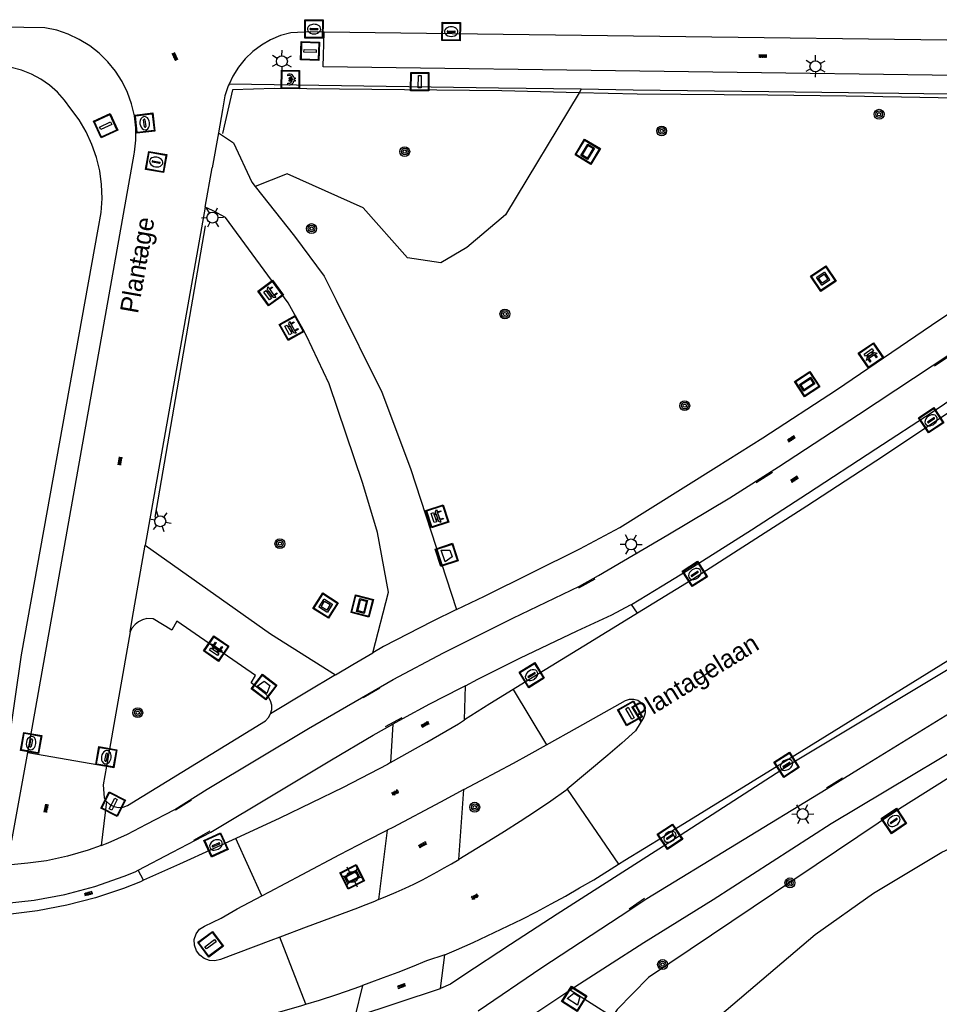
# Model space of a CAD drawing. Header units: metres. Extents: x 93870 to 95789, y 463036 to 464040.
# Tile 52 of 256: x 94439 to 94489, y 463337 to 463390. Entities that reach past the tile are written whole.
import ezdxf
from ezdxf.enums import TextEntityAlignment as Align

# ---------------------------------------------------------------- set-up
doc = ezdxf.new("R2010")
doc.units = ezdxf.units.M
doc.header["$LTSCALE"] = 25.4
for name, color, linetype in [('Q_AFVALBAK_0', 7, 'Continuous'), ('Q_BANK_0', 7, 'Continuous'), ('Q_BETAALAUTOMAAT_0', 7, 'Continuous'), ('Q_BOOM_0', 3, 'Continuous'), ('Q_BRANDKRAAN_0', 5, 'Continuous'), ('Q_INFORMATIEBORD_0', 7, 'Continuous'), ('Q_INSPECTIE_OF_RIOOLPUT_0', 253, 'Continuous'), ('Q_KOLK_0', 254, 'Continuous'), ('Q_KUNSTOBJECT_0', 7, 'Continuous'), ('Q_LICHTMAST_0', 2, 'Continuous'), ('Q_LIJNAFWATERING_LIJN_0', 7, 'Continuous'), ('Q_OPLAADPAAL_0', 7, 'Continuous'), ('Q_STRAATNAAMBORD_0', 7, 'Continuous'), ('Q_VERKEERSBORDPAAL_0', 40, 'Continuous'), ('Q_WATERLEIDINGPUT_0', 5, 'Continuous'), ('S_GBKN_SYMBOOL_GV_GROOT_0', 7, 'Continuous'), ('S_GBKN_SYMBOOL_OV_GROOT_0', 7, 'Continuous'), ('T_CULTUURGRENS_0', 76, 'Continuous'), ('T_HEK_LIJN_0', 6, 'Continuous'), ('T_WALBESCHERMING_0', 45, 'Continuous'), ('V_WEGGRENS_0', 7, 'Continuous'), ('Z_STRAATNAAM_0', 252, 'Continuous')]:
    doc.layers.add(name, color=color, linetype=linetype)

# ---------------------------------------------------------------- blocks, each defined once
blk = doc.blocks.new('Q_AFVALBAK')
for points in [[(-0.5, 0.5), (0.5, 0.5), (0.5, -0.5), (-0.5, -0.5)], [(-0.336, 0.197), (0.331, 0.197), (0.19, -0.251), (-0.196, -0.251)]]:
    blk.add_lwpolyline(points, close=True)
blk.add_lwpolyline([(-0.442, 0.464), (0.438, 0.464, -0.414214), (0.459, 0.442), (0.459, -0.437, -0.414214), (0.438, -0.459), (-0.442, -0.459, -0.414214), (-0.463, -0.437), (-0.463, 0.442), (-0.463, 0.444), (-0.463, 0.446), (-0.463, 0.448), (-0.462, 0.45), (-0.461, 0.451), (-0.46, 0.453), (-0.459, 0.455), (-0.458, 0.456), (-0.457, 0.457), (-0.456, 0.459), (-0.454, 0.46), (-0.453, 0.461), (-0.451, 0.462), (-0.449, 0.462), (-0.447, 0.463), (-0.446, 0.463), (-0.444, 0.464), (-0.442, 0.464)], format="xyb")
blk = doc.blocks.new('Q_STRAATNAAMBORD')
for points in [[(-0.5, 0.5), (0.5, 0.5), (0.5, -0.5), (-0.5, -0.5)], [(-0.369, 0.22), (0.358, 0.22), (0.358, -0.214), (-0.369, -0.214)]]:
    blk.add_lwpolyline(points, close=True)
for points in [[(-0.442, 0.464), (0.438, 0.464, -0.414214), (0.459, 0.442), (0.459, -0.437, -0.414214), (0.438, -0.459), (-0.442, -0.459, -0.414214), (-0.463, -0.437), (-0.463, 0.442), (-0.463, 0.444), (-0.463, 0.446), (-0.463, 0.448), (-0.462, 0.45), (-0.461, 0.451), (-0.46, 0.453), (-0.459, 0.455), (-0.458, 0.456), (-0.457, 0.457), (-0.456, 0.459), (-0.454, 0.46), (-0.453, 0.461), (-0.451, 0.462), (-0.449, 0.462), (-0.447, 0.463), (-0.446, 0.463), (-0.444, 0.464), (-0.442, 0.464)], [(-0.287, 0.16), (0.281, 0.16, -0.414214), (0.303, 0.139), (0.303, -0.134, -0.414214), (0.281, -0.156), (-0.287, -0.156, -0.414214), (-0.308, -0.134), (-0.308, 0.139), (-0.308, 0.14), (-0.308, 0.142), (-0.307, 0.144), (-0.307, 0.146), (-0.306, 0.148), (-0.305, 0.149), (-0.304, 0.151), (-0.303, 0.152), (-0.302, 0.154), (-0.3, 0.155), (-0.299, 0.156), (-0.297, 0.157), (-0.296, 0.158), (-0.294, 0.159), (-0.292, 0.159), (-0.29, 0.16), (-0.288, 0.16), (-0.287, 0.16)]]:
    blk.add_lwpolyline(points, format="xyb")
blk = doc.blocks.new('Q_INFORMATIEBORD')
for points in [[(-0.5, 0.5), (0.5, 0.5), (0.5, -0.5), (-0.5, -0.5)], [(-0.369, 0.22), (0.358, 0.22), (0.358, -0.214), (-0.369, -0.214)]]:
    blk.add_lwpolyline(points, close=True)
for points in [[(-0.442, 0.464), (0.438, 0.464, -0.414214), (0.459, 0.442), (0.459, -0.437, -0.414214), (0.438, -0.459), (-0.442, -0.459, -0.414214), (-0.463, -0.437), (-0.463, 0.442), (-0.463, 0.444), (-0.463, 0.446), (-0.463, 0.448), (-0.462, 0.45), (-0.461, 0.451), (-0.46, 0.453), (-0.459, 0.455), (-0.458, 0.456), (-0.457, 0.457), (-0.456, 0.459), (-0.454, 0.46), (-0.453, 0.461), (-0.451, 0.462), (-0.449, 0.462), (-0.447, 0.463), (-0.446, 0.463), (-0.444, 0.464), (-0.442, 0.464)], [(-0.287, 0.16), (0.281, 0.16, -0.414214), (0.303, 0.139), (0.303, -0.134, -0.414214), (0.281, -0.156), (-0.287, -0.156, -0.414214), (-0.308, -0.134), (-0.308, 0.139), (-0.308, 0.14), (-0.308, 0.142), (-0.307, 0.144), (-0.307, 0.146), (-0.306, 0.148), (-0.305, 0.149), (-0.304, 0.151), (-0.303, 0.152), (-0.302, 0.154), (-0.3, 0.155), (-0.299, 0.156), (-0.297, 0.157), (-0.296, 0.158), (-0.294, 0.159), (-0.292, 0.159), (-0.29, 0.16), (-0.288, 0.16), (-0.287, 0.16)]]:
    blk.add_lwpolyline(points, format="xyb")
blk = doc.blocks.new('Q_OPLAADPAAL')
for points in [[(-0.5, 0.5), (0.5, 0.5), (0.5, -0.5), (-0.5, -0.5)], [(-0.08, 0.333), (0.071, 0.333), (0.071, -0.329), (-0.08, -0.329)]]:
    blk.add_lwpolyline(points, close=True)
blk.add_lwpolyline([(-0.442, 0.464), (0.438, 0.464, -0.414214), (0.459, 0.442), (0.459, -0.437, -0.414214), (0.438, -0.459), (-0.442, -0.459, -0.414214), (-0.463, -0.437), (-0.463, 0.442), (-0.463, 0.444), (-0.463, 0.446), (-0.463, 0.448), (-0.462, 0.45), (-0.461, 0.451), (-0.46, 0.453), (-0.459, 0.455), (-0.458, 0.456), (-0.457, 0.457), (-0.456, 0.459), (-0.454, 0.46), (-0.453, 0.461), (-0.451, 0.462), (-0.449, 0.462), (-0.447, 0.463), (-0.446, 0.463), (-0.444, 0.464), (-0.442, 0.464)], format="xyb")
blk = doc.blocks.new('Q_LICHTMAST')
for points in [[(0, 0.3), (0, 0.6)], [(-0.26, 0.15), (-0.52, 0.3)], [(0.26, 0.15), (0.52, 0.3)], [(-0.26, -0.15), (-0.52, -0.3)], [(0, -0.3), (0, -0.6)], [(0.26, -0.15), (0.52, -0.3)]]:
    blk.add_lwpolyline(points)
blk.add_circle((0, 0), 0.3)
blk = doc.blocks.new('Q_VERKEERSBORDPAAL')
for points in [[(-0.5, 0.5), (0.5, 0.5), (0.5, -0.5), (-0.5, -0.5)], [(-0.08, 0.333), (0.071, 0.333), (0.071, -0.329), (-0.08, -0.329)]]:
    blk.add_lwpolyline(points, close=True)
blk.add_lwpolyline([(-0.442, 0.464), (0.438, 0.464, -0.414214), (0.459, 0.442), (0.459, -0.437, -0.414214), (0.438, -0.459), (-0.442, -0.459, -0.414214), (-0.463, -0.437), (-0.463, 0.442), (-0.463, 0.444), (-0.463, 0.446), (-0.463, 0.448), (-0.462, 0.45), (-0.461, 0.451), (-0.46, 0.453), (-0.459, 0.455), (-0.458, 0.456), (-0.457, 0.457), (-0.456, 0.459), (-0.454, 0.46), (-0.453, 0.461), (-0.451, 0.462), (-0.449, 0.462), (-0.447, 0.463), (-0.446, 0.463), (-0.444, 0.464), (-0.442, 0.464)], format="xyb")
blk = doc.blocks.new('Q_WATERLEIDINGPUT')
blk.add_lwpolyline([(-0.5, 0.5), (0.5, 0.5), (0.5, -0.5), (-0.5, -0.5)], close=True)
for points in [[(-0.442, 0.464), (0.438, 0.464, -0.414214), (0.459, 0.442), (0.459, -0.437, -0.414214), (0.438, -0.459), (-0.442, -0.459, -0.414214), (-0.463, -0.437), (-0.463, 0.442), (-0.463, 0.444), (-0.463, 0.446), (-0.463, 0.448), (-0.462, 0.45), (-0.461, 0.451), (-0.46, 0.453), (-0.459, 0.455), (-0.458, 0.456), (-0.457, 0.457), (-0.456, 0.459), (-0.454, 0.46), (-0.453, 0.461), (-0.451, 0.462), (-0.449, 0.462), (-0.447, 0.463), (-0.446, 0.463), (-0.444, 0.464), (-0.442, 0.464)], [(-0.345, 0.105, 0.380426), (-0.276, -0.18)], [(-0.008, 0.266, 0.240218), (-0.345, 0.105)], [(-0.194, 0.045, 0.853344), (-0.194, -0.032)], [(0.331, 0.111, 0.240191), (-0.008, 0.266)], [(0.185, -0.032, 0.849746), (0.185, 0.045)], [(0.267, -0.176, 0.380426), (0.331, 0.111)], [(-0.276, -0.18, 0.148452), (0.012, -0.257)], [(0.012, -0.257, 0.131742), (0.267, -0.176)]]:
    blk.add_lwpolyline(points, format="xyb")
for points in [[(-0.194, 0.045), (0.185, 0.045)], [(0.185, -0.032), (-0.194, -0.032)]]:
    blk.add_lwpolyline(points)
blk = doc.blocks.new('Q_KOLK')
blk.add_lwpolyline([(-0.5, 0.5), (0.5, 0.5), (0.5, -0.5), (-0.5, -0.5)], close=True)
for points in [[(-0.442, 0.464), (0.438, 0.464, -0.414214), (0.459, 0.442), (0.459, -0.437, -0.414214), (0.438, -0.459), (-0.442, -0.459, -0.414214), (-0.463, -0.437), (-0.463, 0.442, -0.414214), (-0.442, 0.464)], [(-0.345, 0.105, 0.380426), (-0.276, -0.18)], [(-0.008, 0.266, 0.240218), (-0.345, 0.105)], [(-0.194, 0.045, 0.853344), (-0.194, -0.032)], [(0.331, 0.111, 0.240191), (-0.008, 0.266)], [(0.185, -0.032, 0.849746), (0.185, 0.045)], [(0.267, -0.176, 0.380426), (0.331, 0.111)], [(-0.276, -0.18, 0.148452), (0.012, -0.257)], [(0.012, -0.257, 0.131742), (0.267, -0.176)]]:
    blk.add_lwpolyline(points, format="xyb")
for points in [[(-0.194, 0.045), (0.185, 0.045)], [(0.185, -0.032), (-0.194, -0.032)]]:
    blk.add_lwpolyline(points)
blk = doc.blocks.new('Q_INSPECTIE_OF_RIOOLPUT')
blk.add_lwpolyline([(-0.5, 0.5), (0.5, 0.5), (0.5, -0.5), (-0.5, -0.5)], close=True)
for points in [[(-0.442, 0.464), (0.438, 0.464, -0.414214), (0.459, 0.442), (0.459, -0.437, -0.414214), (0.438, -0.459), (-0.442, -0.459, -0.414214), (-0.463, -0.437), (-0.463, 0.442), (-0.463, 0.444), (-0.463, 0.446), (-0.463, 0.448), (-0.462, 0.45), (-0.461, 0.451), (-0.46, 0.453), (-0.459, 0.455), (-0.458, 0.456), (-0.457, 0.457), (-0.456, 0.459), (-0.454, 0.46), (-0.453, 0.461), (-0.451, 0.462), (-0.449, 0.462), (-0.447, 0.463), (-0.446, 0.463), (-0.444, 0.464), (-0.442, 0.464)], [(-0.345, 0.105, 0.380426), (-0.276, -0.18)], [(-0.008, 0.266, 0.240218), (-0.345, 0.105)], [(-0.194, 0.045, 0.853344), (-0.194, -0.032)], [(0.331, 0.111, 0.240191), (-0.008, 0.266)], [(0.185, -0.032, 0.849746), (0.185, 0.045)], [(0.267, -0.176, 0.380426), (0.331, 0.111)], [(-0.276, -0.18, 0.148452), (0.012, -0.257)], [(0.012, -0.257, 0.131742), (0.267, -0.176)]]:
    blk.add_lwpolyline(points, format="xyb")
for points in [[(-0.194, 0.045), (0.185, 0.045)], [(0.185, -0.032), (-0.194, -0.032)]]:
    blk.add_lwpolyline(points)
blk = doc.blocks.new('Q_BRANDKRAAN')
blk.add_lwpolyline([(-0.5, 0.5), (0.5, 0.5), (0.5, -0.5), (-0.5, -0.5)], close=True)
for points in [[(-0.442, 0.464), (0.438, 0.464, -0.414214), (0.459, 0.442), (0.459, -0.437, -0.414214), (0.438, -0.459), (-0.442, -0.459, -0.414214), (-0.463, -0.437), (-0.463, 0.442), (-0.463, 0.444), (-0.463, 0.446), (-0.463, 0.448), (-0.462, 0.45), (-0.461, 0.451), (-0.46, 0.453), (-0.459, 0.455), (-0.458, 0.456), (-0.457, 0.457), (-0.456, 0.459), (-0.454, 0.46), (-0.453, 0.461), (-0.451, 0.462), (-0.449, 0.462), (-0.447, 0.463), (-0.446, 0.463), (-0.444, 0.464), (-0.442, 0.464)], [(-0.345, 0.105, 0.380426), (-0.276, -0.18)], [(-0.008, 0.266, 0.240218), (-0.345, 0.105)], [(-0.194, 0.045, 0.853344), (-0.194, -0.032)], [(0.331, 0.111, 0.240191), (-0.008, 0.266)], [(0.185, -0.032, 0.849746), (0.185, 0.045)], [(0.267, -0.176, 0.380426), (0.331, 0.111)], [(-0.276, -0.18, 0.148452), (0.012, -0.257)], [(0.012, -0.257, 0.131742), (0.267, -0.176)]]:
    blk.add_lwpolyline(points, format="xyb")
for points in [[(-0.194, 0.045), (0.185, 0.045)], [(0.185, -0.032), (-0.194, -0.032)]]:
    blk.add_lwpolyline(points)
blk = doc.blocks.new('Q_BANK')
blk.add_lwpolyline([(-0.5, 0.5), (0.5, 0.5), (0.5, -0.5), (-0.5, -0.5)], close=True)
blk.add_lwpolyline([(-0.442, 0.464), (0.438, 0.464, -0.414214), (0.459, 0.442), (0.459, -0.437, -0.414214), (0.438, -0.459), (-0.442, -0.459, -0.414214), (-0.463, -0.437), (-0.463, 0.442), (-0.463, 0.444), (-0.463, 0.446), (-0.463, 0.448), (-0.462, 0.45), (-0.461, 0.451), (-0.46, 0.453), (-0.459, 0.455), (-0.458, 0.456), (-0.457, 0.457), (-0.456, 0.459), (-0.454, 0.46), (-0.453, 0.461), (-0.451, 0.462), (-0.449, 0.462), (-0.447, 0.463), (-0.446, 0.463), (-0.444, 0.464), (-0.442, 0.464)], format="xyb")
for points in [[(-0.267, 0.022), (-0.366, -0.078)], [(-0.18, 0.132), (-0.267, 0.132), (-0.267, 0.276)], [(-0.267, 0.276), (0.258, 0.276), (0.258, 0.132), (0.173, 0.132)], [(-0.18, 0.022), (-0.267, 0.022)], [(-0.267, 0.022), (-0.18, 0.022)], [(-0.18, 0.022), (-0.18, 0.132)], [(-0.18, 0.132), (-0.144, 0.132)], [(-0.144, 0.132), (-0.144, 0.022)], [(0.131, 0.132), (-0.144, 0.132)], [(0.131, 0.022), (-0.144, 0.022)], [(-0.144, 0.022), (0.131, 0.022)], [(0.131, 0.022), (-0.144, 0.022)], [(-0.144, 0.022), (0.131, 0.022)], [(-0.144, 0.022), (0.131, 0.022)], [(0.131, 0.022), (0.131, 0.132)], [(0.131, 0.132), (0.173, 0.132)], [(0.173, 0.132), (0.173, 0.022)], [(0.173, 0.022), (0.255, 0.022)], [(0.173, 0.022), (0.255, 0.022)], [(0.255, 0.022), (0.357, -0.078)], [(-0.236, -0.078), (-0.366, -0.078)], [(-0.192, -0.078), (-0.192, -0.27), (-0.236, -0.27), (-0.236, -0.078)], [(-0.236, -0.078), (-0.192, -0.078)], [(0.183, -0.078), (-0.192, -0.078)], [(0.226, -0.078), (0.226, -0.268), (0.183, -0.268), (0.183, -0.078)], [(0.183, -0.078), (0.226, -0.078)], [(0.357, -0.078), (0.226, -0.078)]]:
    blk.add_lwpolyline(points)
blk = doc.blocks.new('Q_BETAALAUTOMAAT')
blk.add_lwpolyline([(-0.5, 0.5), (0.5, 0.5), (0.5, -0.5), (-0.5, -0.5)], close=True)
for points in [[(-0.442, 0.464), (0.438, 0.464, -0.414214), (0.459, 0.442), (0.459, -0.437, -0.414214), (0.438, -0.459), (-0.442, -0.459, -0.414214), (-0.463, -0.437), (-0.463, 0.442), (-0.463, 0.444), (-0.463, 0.446), (-0.463, 0.448), (-0.462, 0.45), (-0.461, 0.451), (-0.46, 0.453), (-0.459, 0.455), (-0.458, 0.456), (-0.457, 0.457), (-0.456, 0.459), (-0.454, 0.46), (-0.453, 0.461), (-0.451, 0.462), (-0.449, 0.462), (-0.447, 0.463), (-0.446, 0.463), (-0.444, 0.464), (-0.442, 0.464)], [(-0.203, 0.032, 0.050902), (-0.201, -0.03)], [(-0.002, 0.295, 0.299915), (-0.19, 0.099)], [(-0.112, 0.032, 0.069027), (-0.112, -0.03)], [(0.002, 0.2, 0.158079), (-0.093, 0.099)], [(0.146, 0.286, 0.138529), (-0.002, 0.295)], [(0.137, 0.201, 0.200552), (0.002, 0.2)], [(-0.185, -0.097, 0.345501), (0.016, -0.284)], [(-0.091, -0.097, 0.158478), (0.007, -0.196)], [(0.007, -0.196, 0.260272), (0.133, -0.183)], [(0.016, -0.284, 0.17253), (0.151, -0.265)]]:
    blk.add_lwpolyline(points, format="xyb")
for points in [[(-0.203, 0.032), (-0.268, 0.032), (-0.268, 0.099)], [(-0.268, 0.099), (-0.19, 0.099)], [(0.057, 0.032), (-0.112, 0.032)], [(-0.093, 0.099), (0.057, 0.099)], [(0.057, 0.099), (0.057, 0.032)], [(0.146, 0.286), (0.137, 0.201)], [(-0.185, -0.097), (-0.268, -0.097), (-0.268, -0.03)], [(-0.268, -0.03), (-0.201, -0.03)], [(-0.112, -0.03), (0.057, -0.03)], [(0.057, -0.097), (-0.091, -0.097)], [(0.057, -0.03), (0.057, -0.097)], [(0.133, -0.183), (0.151, -0.265)]]:
    blk.add_lwpolyline(points)
blk = doc.blocks.new('Q_KUNSTOBJECT')
for points in [[(-0.5, 0.5), (0.5, 0.5), (0.5, -0.5), (-0.5, -0.5)], [(-0.184, 0.184), (0.177, 0.184), (0.177, -0.178), (-0.184, -0.178)]]:
    blk.add_lwpolyline(points, close=True)
for points in [[(-0.442, 0.464), (0.438, 0.464, -0.414214), (0.459, 0.442), (0.459, -0.437, -0.414214), (0.438, -0.459), (-0.442, -0.459, -0.414214), (-0.463, -0.437), (-0.463, 0.442), (-0.463, 0.444), (-0.463, 0.446), (-0.463, 0.448), (-0.462, 0.45), (-0.461, 0.451), (-0.46, 0.453), (-0.459, 0.455), (-0.458, 0.456), (-0.457, 0.457), (-0.456, 0.459), (-0.454, 0.46), (-0.453, 0.461), (-0.451, 0.462), (-0.449, 0.462), (-0.447, 0.463), (-0.446, 0.463), (-0.444, 0.464), (-0.442, 0.464)], [(-0.245, 0.267), (0.236, 0.267, -0.414214), (0.257, 0.245), (0.257, -0.239, -0.414214), (0.236, -0.261), (-0.245, -0.261, -0.414214), (-0.266, -0.239), (-0.266, 0.245, -0.414214), (-0.245, 0.267)]]:
    blk.add_lwpolyline(points, format="xyb")
blk = doc.blocks.new('Q_BOOM')
for radius in [0.27, 0.18, 0.09]:
    blk.add_circle((0, 0), radius)
blk = doc.blocks.new('S_GBKN_SYMBOOL_OV_GROOT')
for points in [[(-0.21875, 0.0625), (0.21875, 0.0625)], [(-0.21875, 0), (0.21875, 0)], [(-0.1875, 0.0625), (-0.1875, 0)], [(-0.125, 0.09375), (-0.125, 0.0625)], [(-0.125, 0), (-0.125, -0.0625)], [(-0.0625, 0.0625), (-0.0625, 0)], [(0, 0.09375), (0, 0.0625)], [(0, 0), (0, -0.0625)], [(0.0625, 0.0625), (0.0625, 0)], [(0.125, 0.09375), (0.125, 0.0625)], [(0.125, 0), (0.125, -0.0625)], [(0.1875, 0.0625), (0.1875, 0)], [(-0.21875, -0.0625), (0.21875, -0.0625)], [(-0.1875, -0.0625), (-0.1875, -0.09375)], [(-0.0625, -0.0625), (-0.0625, -0.09375)], [(0.0625, -0.0625), (0.0625, -0.09375)], [(0.1875, -0.0625), (0.1875, -0.09375)]]:
    blk.add_lwpolyline(points)
blk = doc.blocks.new('S_GBKN_SYMBOOL_GV_GROOT')
for points in [[(-0.1875, 0.03125), (-0.09375, 0.09375)], [(-0.1875, -0.0625), (0.0625, 0.09375)], [(-0.1875, 0.09375), (0.125, -0.09375)], [(-0.1875, 0), (-0.03125, -0.09375)], [(-0.125, -0.09375), (0.1875, 0.09375)], [(-0.0625, 0.09375), (0.1875, -0.0625)], [(0.03125, -0.09375), (0.1875, 0)], [(0.09375, 0.09375), (0.1875, 0.03125)]]:
    blk.add_lwpolyline(points)

msp = doc.modelspace()

# ---------------------------------------------------------------- linework, layer by layer
at = {"layer": 'Q_LIJNAFWATERING_LIJN_0'}
for p, q in [((94489.155, 463371.483), (94489.998, 463372.044)), ((94479.424, 463365.118), (94480.314, 463365.677)), ((94470.627, 463359.851), (94469.736, 463359.35)), ((94457.995, 463353.394), (94458.896, 463353.915)), ((94459.206, 463351.806), (94460.107, 463352.307)), ((94483.262, 463348.474), (94484.139, 463349.023)), ((94448.613, 463347.792), (94447.748, 463347.252)), ((94448.753, 463345.61), (94449.637, 463346.12)), ((94472.502, 463341.874), (94473.341, 463342.445))]:
    msp.add_line(p, q, dxfattribs=at)
at = {"layer": 'T_CULTUURGRENS_0'}
for p, q in [((94469.889, 463386.565), (94469.772, 463386.371)), ((94471.57, 463335.977), (94469.289, 463337.429))]:
    msp.add_line(p, q, dxfattribs=at)
for points in [[(94469.772, 463386.371), (94465.748, 463379.719), (94463.636, 463377.939), (94462.215, 463377.103), (94460.414, 463377.379), (94457.981, 463380.092), (94453.837, 463381.95), (94452.099, 463381.259)], [(94552.435, 463379.78), (94547.293, 463379.143), (94544.887, 463378.681), (94543.142, 463378.24), (94541.598, 463377.759), (94534.679, 463374.871), (94529.825, 463372.966), (94526.687, 463371.491), (94524.579, 463370.317), (94510.191, 463361.738), (94487.256, 463347.323), (94473.545, 463338.117), (94471.842, 463336.379), (94471.57, 463335.977)]]:
    msp.add_lwpolyline(points, dxfattribs=at)
at = {"layer": 'T_HEK_LIJN_0'}
msp.add_line((94449.373, 463379.123), (94446.612, 463363.221), dxfattribs=at)
for points in [[(94469.772, 463386.371), (94465.546, 463386.473), (94453.155, 463386.604), (94450.86, 463386.53), (94450.316, 463384.161)], [(94484.338, 463386.197), (94480.064, 463386.24), (94472.932, 463386.295), (94469.772, 463386.371)], [(94495.295, 463385.948), (94493.382, 463386.018), (94484.338, 463386.197)]]:
    msp.add_lwpolyline(points, dxfattribs=at)
at = {"layer": 'T_WALBESCHERMING_0'}
msp.add_lwpolyline([(94474.88, 463333.87), (94482.64, 463340.47), (94485.83, 463342.72), (94489.55, 463344.96), (94495.01, 463347.46), (94500, 463350.14)], dxfattribs=at)
at = {"layer": 'V_WEGGRENS_0'}
for p, q in [((94450.09, 463384.196), (94449.75, 463382.276)), ((94439.7, 463350.395), (94445.491, 463383.031)), ((94449.371, 463380.141), (94449.75, 463382.276)), ((94449.371, 463380.141), (94446.102, 463361.71)), ((94472.95, 463357.991), (94472.63, 463358.474)), ((94445.271, 463356.972), (94443.979, 463349.646)), ((94463.51, 463352.172), (94463.561, 463354.029)), ((94466.174, 463353.838), (94467.994, 463350.812)), ((94459.6, 463351.939), (94459.482, 463349.842)), ((94439.7, 463350.395), (94443.979, 463349.646)), ((94463.199, 463344.556), (94463.486, 463348.381)), ((94469.119, 463348.389), (94471.921, 463344.311)), ((94443.977, 463347.732), (94443.695, 463345.327)), ((94459.3, 463346.158), (94458.832, 463342.371)), ((94475.025, 463345.714), (94474.804, 463346.109)), ((94452.46, 463342.58), (94451.032, 463345.702)), ((94446.01, 463343.425), (94445.713, 463343.973)), ((94454.864, 463336.67), (94453.442, 463340.328)), ((94462.201, 463337.526), (94462.439, 463339.355)), ((94457.943, 463337.687), (94457.535, 463335.984)), ((94457.535, 463335.984), (94462.201, 463337.526))]:
    msp.add_line(p, q, dxfattribs=at)
for points in [[(94445.491, 463383.031), (94445.509, 463383.135), (94445.582, 463383.795), (94445.581, 463384.459), (94445.504, 463385.119), (94445.353, 463385.766), (94445.13, 463386.392), (94444.839, 463386.989), (94444.481, 463387.549), (94444.063, 463388.065), (94443.59, 463388.531), (94443.067, 463388.94), (94442.501, 463389.288), (94441.899, 463389.57), (94441.269, 463389.782), (94440.62, 463389.922), (94433.69, 463390.026)], [(94455.866, 463389.684), (94455.124, 463389.694), (94454.034, 463389.65), (94453.475, 463389.491), (94452.94, 463389.266), (94452.436, 463388.977), (94451.971, 463388.629), (94451.552, 463388.226), (94451.185, 463387.776), (94450.876, 463387.285), (94450.671, 463386.851)], [(94503.795, 463389.026), (94503.721, 463387.054), (94498.773, 463387.15), (94493.005, 463387.287), (94455.804, 463387.788), (94455.866, 463389.684)], [(94503.795, 463389.026), (94503.392, 463389.039), (94499.796, 463389.116), (94465.618, 463389.557), (94455.866, 463389.684)], [(94437.543, 463345.13), (94438.603, 463350.549), (94439.343, 463355.72), (94443.528, 463378.944), (94443.692, 463379.852), (94443.742, 463380.607), (94443.717, 463381.363), (94443.616, 463382.112), (94443.44, 463382.848), (94443.191, 463383.562), (94442.872, 463384.248), (94442.486, 463384.899), (94442.037, 463385.507), (94441.698, 463385.977), (94441.308, 463386.405), (94440.872, 463386.786), (94440.396, 463387.115), (94439.885, 463387.388), (94439.347, 463387.601), (94438.788, 463387.752), (94438.215, 463387.838)], [(94450.671, 463386.851), (94450.628, 463386.759), (94450.447, 463386.207), (94450.312, 463385.447), (94450.09, 463384.196)], [(94469.889, 463386.565), (94465.373, 463386.632), (94450.671, 463386.851)], [(94495.302, 463386.205), (94492.69, 463386.262), (94484.465, 463386.373), (94480.112, 463386.42), (94472.709, 463386.523), (94469.889, 463386.565)], [(94450.09, 463384.196), (94450.915, 463383.641), (94451.905, 463381.503), (94452.099, 463381.259)], [(94452.099, 463381.259), (94454.244, 463378.559), (94455.862, 463376.366), (94456.522, 463375.067), (94459.013, 463370.048), (94460.564, 463365.875), (94463.08, 463358.189)], [(94472.63, 463358.474), (94474.293, 463359.481), (94475.606, 463360.277), (94479.168, 463362.544), (94482.232, 463364.529), (94485.956, 463366.962), (94489.027, 463368.959), (94493.735, 463372.132), (94497.05, 463374.375), (94499.806, 463376.252), (94502.836, 463378.294), (94504.163, 463379.172), (94504.797, 463379.808), (94505.745, 463380.717), (94505.881, 463380.86)], [(94458.508, 463355.823), (94459.364, 463359.137), (94458.764, 463362.396), (94457.96, 463365.069), (94456.132, 463370.498), (94454.887, 463373.124), (94453.889, 463374.92), (94451.937, 463377.592), (94450.468, 463379.578), (94449.761, 463379.948), (94449.371, 463380.141)], [(94506.476, 463380.025), (94505.424, 463379.327), (94502.092, 463377.117), (94497.408, 463373.955), (94494.106, 463371.717), (94486.369, 463366.561), (94483.864, 463364.925), (94482.193, 463363.833), (94479.667, 463362.213), (94475.957, 463359.835), (94472.95, 463357.991)], [(94474.804, 463346.109), (94481.164, 463350.011), (94491.645, 463356.511), (94497.207, 463359.97), (94505.346, 463364.997), (94510.224, 463368.006), (94518.056, 463372.774), (94521.539, 463374.834), (94523.232, 463375.815), (94524.951, 463376.819), (94526.466, 463377.658), (94527.586, 463378.295), (94529.438, 463379.307), (94530.296, 463379.774), (94530.345, 463379.79), (94530.42, 463379.803)], [(94530.986, 463379.552), (94531.092, 463379.383), (94531.124, 463379.186), (94531.078, 463378.991), (94530.96, 463378.83), (94530.789, 463378.726), (94529.93, 463378.363), (94527.828, 463377.424), (94525.866, 463376.518), (94524.974, 463376.078), (94522.297, 463374.69), (94520.091, 463373.441), (94518.484, 463372.496), (94510.504, 463367.653), (94505.584, 463364.626), (94497.547, 463359.678), (94491.728, 463356.017), (94481.393, 463349.81), (94475.025, 463345.714)], [(94463.08, 463358.189), (94464.599, 463358.926), (94469.806, 463361.5), (94471.991, 463362.674), (94477.251, 463365.953), (94479.789, 463367.564), (94483.804, 463370.181), (94488.998, 463373.697), (94495.075, 463377.761)], [(94534.788, 463375.729), (94534.391, 463375.514), (94532.974, 463374.943), (94528.069, 463373.028), (94526.569, 463372.423), (94525.365, 463371.947), (94524.532, 463371.468), (94522.662, 463370.369), (94520.473, 463369.038), (94514.855, 463365.668), (94511.465, 463363.575), (94508.18, 463361.529), (94493.867, 463352.683), (94483.524, 463346.509), (94477.076, 463342.361), (94473.302, 463340.025), (94471.314, 463338.744), (94469.289, 463337.429)], [(94443.695, 463345.327), (94444.072, 463345.465), (94445.138, 463345.943), (94446.167, 463346.493), (94447.705, 463347.296), (94449.483, 463348.403), (94455, 463351.713), (94459.626, 463354.383), (94462.371, 463355.825), (94466.147, 463357.713), (94469.795, 463359.465), (94470.827, 463360.049), (94474.605, 463362.268), (94477.986, 463364.277), (94480.64, 463365.975), (94485.005, 463368.83), (94490.044, 463372.161)], [(94445.271, 463356.972), (94445.402, 463357.76), (94446.102, 463361.71)], [(94446.102, 463361.71), (94452.938, 463356.864), (94456.479, 463354.627)], [(94463.561, 463354.029), (94464.237, 463354.39), (94466.541, 463355.533), (94469.67, 463357.03), (94471.559, 463357.901), (94472.575, 463358.441), (94472.63, 463358.474)], [(94463.08, 463358.189), (94461.752, 463357.544), (94459.105, 463356.173), (94458.508, 463355.823)], [(94472.95, 463357.991), (94472.579, 463357.763), (94470.022, 463356.193), (94467.033, 463354.36), (94466.174, 463353.838)], [(94446.189, 463357.696), (94445.951, 463357.638), (94445.731, 463357.53), (94445.539, 463357.379), (94445.383, 463357.19), (94445.271, 463356.972)], [(94452.937, 463352.511), (94452.996, 463352.741), (94452.996, 463352.979), (94452.937, 463353.209), (94452.822, 463353.417), (94452.66, 463353.59), (94451.87, 463354.19), (94452.12, 463354.59), (94447.83, 463357.56), (94447.54, 463357.06), (94446.53, 463357.69), (94446.189, 463357.696)], [(94456.479, 463354.627), (94457.431, 463355.191), (94458.508, 463355.823)], [(94456.479, 463354.627), (94454.89, 463353.687), (94452.937, 463352.511)], [(94463.561, 463354.029), (94463.282, 463353.88), (94461.608, 463353.035), (94460.131, 463352.237), (94459.6, 463351.939)], [(94466.174, 463353.838), (94464.892, 463353.059), (94463.51, 463352.172)], [(94467.994, 463350.812), (94469.676, 463351.755), (94472.295, 463353.227), (94472.517, 463353.306), (94472.751, 463353.312), (94472.976, 463353.243), (94473.168, 463353.107), (94473.306, 463352.918), (94473.347, 463352.8), (94473.366, 463352.678), (94473.365, 463352.554), (94473.343, 463352.432), (94473.3, 463352.315), (94472.852, 463351.584), (94472.106, 463350.912), (94471.335, 463350.251), (94469.119, 463348.389)], [(94443.977, 463347.732), (94444.164, 463347.56), (94444.39, 463347.445), (94444.638, 463347.395), (94444.891, 463347.416), (94445.129, 463347.504), (94452.66, 463352.13), (94452.822, 463352.303), (94452.937, 463352.511)], [(94490.452, 463352.819), (94485.017, 463349.475), (94483.254, 463348.386), (94473.471, 463342.422), (94472.529, 463341.804), (94467.743, 463338.645), (94464.257, 463336.292)], [(94459.482, 463349.842), (94461.46, 463350.951), (94463.19, 463351.966), (94463.51, 463352.172)], [(94445.713, 463343.973), (94447.592, 463344.962), (94449.671, 463346.059), (94453.164, 463348.146), (94456.26, 463350.005), (94458.539, 463351.344), (94459.6, 463351.939)], [(94437.543, 463345.13), (94438.591, 463344.916), (94438.703, 463345.645), (94438.828, 463345.592), (94439.7, 463350.395)], [(94463.486, 463348.381), (94464.398, 463348.871), (94466.182, 463349.811), (94467.048, 463350.282), (94467.994, 463350.812)], [(94459.482, 463349.842), (94459.306, 463349.743), (94456.888, 463348.488), (94453.448, 463346.807), (94451.032, 463345.702)], [(94443.979, 463349.646), (94443.8, 463348.63), (94443.856, 463347.923), (94443.876, 463347.882), (94443.899, 463347.843), (94443.923, 463347.804), (94443.949, 463347.767), (94443.977, 463347.732)], [(94463.486, 463348.381), (94462.199, 463347.689), (94459.603, 463346.312), (94459.3, 463346.158)], [(94469.119, 463348.389), (94469.039, 463348.321), (94468.218, 463347.742), (94467.386, 463347.178), (94466.545, 463346.627), (94465.695, 463346.091), (94464.835, 463345.569), (94464.511, 463345.361), (94464.186, 463345.156), (94463.859, 463344.953), (94463.53, 463344.753), (94463.199, 463344.556)], [(94452.46, 463342.58), (94452.877, 463342.798), (94454.657, 463343.735), (94456.712, 463344.828), (94458.19, 463345.591), (94459.3, 463346.158)], [(94471.921, 463344.311), (94472.267, 463344.528), (94474.401, 463345.838), (94474.804, 463346.109)], [(94451.032, 463345.702), (94449.801, 463345.139), (94447.975, 463344.313), (94446.01, 463343.425)], [(94475.025, 463345.714), (94468.564, 463341.588), (94466.031, 463339.917), (94463.429, 463338.224), (94462.748, 463337.756), (94462.201, 463337.526)], [(94443.695, 463345.327), (94442.976, 463345.063), (94441.855, 463344.738), (94440.714, 463344.491), (94439.684, 463344.358), (94438.791, 463344.269), (94437.89, 463344.327), (94437.404, 463344.367)], [(94458.832, 463342.371), (94459.316, 463342.574), (94459.796, 463342.783), (94460.274, 463342.998), (94460.749, 463343.219), (94461.22, 463343.447), (94461.62, 463343.661), (94462.018, 463343.88), (94462.414, 463344.101), (94462.808, 463344.327), (94463.199, 463344.556)], [(94435.002, 463342.06), (94436.671, 463342.084), (94438.362, 463342.152), (94440.043, 463342.344), (94441.706, 463342.659), (94443.341, 463343.095), (94444.94, 463343.649), (94445.553, 463343.888), (94445.713, 463343.973)], [(94462.439, 463339.355), (94463.072, 463339.63), (94463.984, 463340.035), (94466.655, 463341.302), (94467.448, 463341.714), (94468.236, 463342.136), (94469.018, 463342.567), (94469.795, 463343.009), (94470.566, 463343.46), (94471.921, 463344.311)], [(94446.01, 463343.425), (94445.844, 463343.35), (94444.915, 463342.981), (94443.379, 463342.472), (94441.813, 463342.065), (94440.224, 463341.764), (94438.618, 463341.568), (94437.002, 463341.479), (94435.317, 463341.45)], [(94453.442, 463340.328), (94452.943, 463340.142), (94450.195, 463339.103), (94449.899, 463339.037), (94449.597, 463339.058), (94449.313, 463339.163), (94449.07, 463339.345), (94448.889, 463339.588), (94448.776, 463339.885), (94448.769, 463340.203), (94448.867, 463340.505), (94449.061, 463340.757), (94449.328, 463340.931), (94450.24, 463341.369), (94451.112, 463341.876), (94452.46, 463342.58)], [(94458.832, 463342.371), (94458.601, 463342.277), (94458.37, 463342.184), (94458.137, 463342.093), (94457.904, 463342.003), (94457.671, 463341.914), (94454.881, 463340.862), (94453.442, 463340.328)], [(94462.439, 463339.355), (94461.442, 463339.026), (94460.658, 463338.709), (94459.871, 463338.4), (94459.081, 463338.1), (94458.287, 463337.809), (94457.943, 463337.687)], [(94454.864, 463336.67), (94455.599, 463336.898), (94456.547, 463337.206), (94457.49, 463337.527), (94457.943, 463337.687)], [(94469.289, 463337.429), (94469.098, 463337.306), (94467.194, 463336.044), (94464.071, 463334.03), (94460.937, 463331.983)], [(94447.361, 463335.031), (94450.019, 463335.44), (94452.732, 463336.051), (94453.691, 463336.321), (94454.647, 463336.603), (94454.864, 463336.67)]]:
    msp.add_lwpolyline(points, dxfattribs=at)
at = {"layer": 'Z_STRAATNAAM_0'}
for p, q in [((94445.783, 463376.96), (94445.957, 463377.945)), ((94476.155, 463354.339), (94477.006, 463354.864))]:
    msp.add_line(p, q, dxfattribs=at)

# ---------------------------------------------------------------- block references
at = {"layer": 'Q_AFVALBAK_0'}
for p, rotation in [((94462.539, 463361.174), 108.1257777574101), ((94452.583, 463353.967), 142.783559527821), ((94469.503, 463336.966), 147.5206818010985)]:
    msp.add_blockref('Q_AFVALBAK', p, dxfattribs=dict(at, rotation=rotation))
at = {"layer": 'Q_BANK_0'}
for p, rotation in [((94452.939, 463375.452), 126.1495824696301), ((94454.081, 463373.548), 119.0600211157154), ((94485.692, 463372.046), 34.09544347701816), ((94462.032, 463363.277), 108.1257777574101), ((94449.97, 463356.063), 145.3048464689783)]:
    msp.add_blockref('Q_BANK', p, dxfattribs=dict(at, rotation=rotation))
at = {"layer": 'Q_BETAALAUTOMAAT_0', "rotation": 179.1465890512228}
msp.add_blockref('Q_BETAALAUTOMAAT', (94454.015, 463387.105), dxfattribs=at)
at = {"layer": 'Q_BOOM_0'}
for p, rotation in [((94486.136, 463385.202), 179.2268151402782), ((94474.273, 463384.292), 179.2028793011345), ((94460.254, 463383.165), 179.1465890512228), ((94455.171, 463378.967), 126.4199840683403), ((94465.72, 463374.31), 30.46906897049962), ((94475.53, 463369.31), 32.40541071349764), ((94453.445, 463361.784), 144.6673976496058), ((94445.69, 463352.566), 79.9982665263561), ((94464.073, 463347.413), 85.70898473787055), ((94481.27, 463343.285), 33.87866324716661), ((94474.323, 463338.834), 33.87866324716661)]:
    msp.add_blockref('Q_BOOM', p, dxfattribs=dict(at, rotation=rotation))
at = {"layer": 'Q_BRANDKRAAN_0', "rotation": 96.65442504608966}
msp.add_blockref('Q_BRANDKRAAN', (94446.073, 463384.718), dxfattribs=at)
at = {"layer": 'Q_INFORMATIEBORD_0'}
for p, rotation in [((94470.24, 463383.158), 58.83114724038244), ((94482.218, 463370.487), 33.09653909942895), ((94457.935, 463358.387), 75.51715731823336)]:
    msp.add_blockref('Q_INFORMATIEBORD', p, dxfattribs=dict(at, rotation=rotation))
at = {"layer": 'Q_INSPECTIE_OF_RIOOLPUT_0', "rotation": 33.87866324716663}
msp.add_blockref('Q_INSPECTIE_OF_RIOOLPUT', (94486.943, 463346.658), dxfattribs=at)
at = {"layer": 'Q_KOLK_0'}
for p, rotation in [((94455.302, 463389.853), 179.2278664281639), ((94462.786, 463389.711), 179.2538809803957), ((94488.977, 463368.514), 33.67981263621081), ((94476.084, 463360.133), 32.65866736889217), ((94467.181, 463354.614), 31.51864841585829), ((94439.875, 463350.915), 79.93804741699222), ((94443.976, 463350.139), 79.9982665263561), ((94481.091, 463349.72), 32.74977573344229), ((94474.728, 463345.801), 33.91911853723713), ((94449.963, 463345.356), 24.57707019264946)]:
    msp.add_blockref('Q_KOLK', p, dxfattribs=dict(at, rotation=rotation))
at = {"layer": 'Q_KUNSTOBJECT_0'}
for p, rotation in [((94483.089, 463376.235), 34.09544347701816), ((94455.939, 463358.407), 147.7176596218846)]:
    msp.add_blockref('Q_KUNSTOBJECT', p, dxfattribs=dict(at, rotation=rotation))
at = {"layer": 'Q_LICHTMAST_0'}
for p, rotation in [((94453.55, 463388.093), 179.1465890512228), ((94482.663, 463387.819), 179.2284226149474), ((94449.765, 463379.568), 152.3752262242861), ((94446.913, 463363.008), 79.94237263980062), ((94472.604, 463361.742), 30.4277526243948), ((94481.966, 463347.033), 31.36769421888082), ((94457.386, 463343.612), 27.30450929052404)]:
    msp.add_blockref('Q_LICHTMAST', p, dxfattribs=dict(at, rotation=rotation))
at = {"layer": 'Q_OPLAADPAAL_0', "rotation": 179.1465890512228}
msp.add_blockref('Q_OPLAADPAAL', (94461.071, 463386.981), dxfattribs=at)
at = {"layer": 'Q_STRAATNAAMBORD_0', "rotation": 27.30450929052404}
msp.add_blockref('Q_STRAATNAAMBORD', (94457.386, 463343.612), dxfattribs=at)
at = {"layer": 'Q_VERKEERSBORDPAAL_0'}
for p, rotation in [((94455.092, 463388.653), 88.12707122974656), ((94443.934, 463384.579), 114.9391143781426), ((94472.547, 463352.534), 29.33801500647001), ((94444.349, 463347.583), 153.0307524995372), ((94449.661, 463339.943), 126.6808033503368)]:
    msp.add_blockref('Q_VERKEERSBORDPAAL', p, dxfattribs=dict(at, rotation=rotation))
at = {"layer": 'Q_WATERLEIDINGPUT_0', "rotation": 169.9475144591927}
msp.add_blockref('Q_WATERLEIDINGPUT', (94446.69, 463382.599), dxfattribs=at)
at = {"layer": 'S_GBKN_SYMBOOL_GV_GROOT_0'}
for p, rotation in [((94459.742, 463348.209), 27.43039527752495), ((94464.08, 463342.53), 30.35655677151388)]:
    msp.add_blockref('S_GBKN_SYMBOOL_GV_GROOT', p, dxfattribs=dict(at, rotation=rotation))
at = {"layer": 'S_GBKN_SYMBOOL_OV_GROOT_0'}
for p, rotation in [((94447.727, 463388.346), 115.9863256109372), ((94479.797, 463388.369), 179.2284226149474), ((94481.346, 463367.511), 33.09653909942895), ((94444.725, 463366.295), 79.94237263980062), ((94481.512, 463365.309), 33.18735223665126), ((94461.369, 463351.936), 28.38165909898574), ((94440.692, 463347.355), 79.7098509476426), ((94461.232, 463345.376), 27.94288464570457), ((94443.002, 463342.711), 14.9314171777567), ((94460.079, 463337.67), 20.7941149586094)]:
    msp.add_blockref('S_GBKN_SYMBOOL_OV_GROOT', p, dxfattribs=dict(at, rotation=rotation))

# ---------------------------------------------------------------- texts
at = {"layer": 'Z_STRAATNAAM_0', "linetype": 'Continuous'}
for s, rotation, p in [('Plantage', 79.9821, (94445.783, 463376.96)), ('Plantagelaan', 31.6713, (94476.155, 463354.339))]:
    msp.add_text(s, height=1, rotation=rotation, dxfattribs=at).set_placement(p, align=Align.MIDDLE)

doc.saveas('drawing.dxf')
